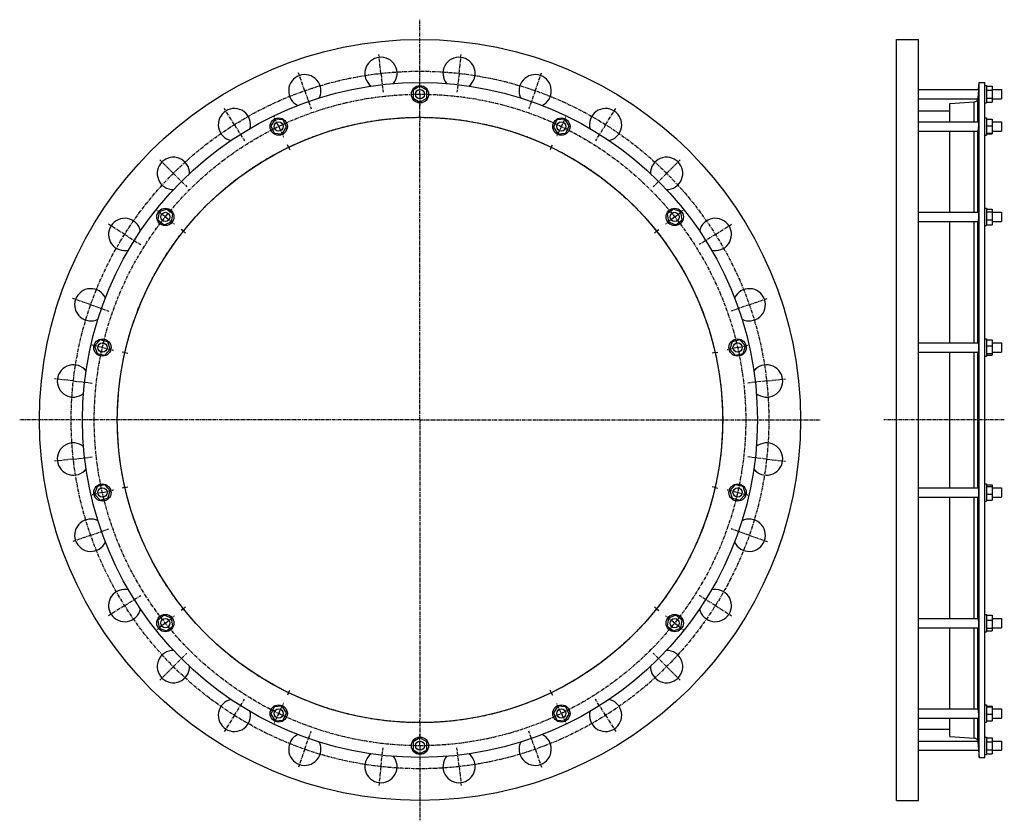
# Model space of a CAD drawing. Header units: millimetres. Extents: x -1485 to 223, y -577 to 812.
import ezdxf

# ---------------------------------------------------------------- set-up
doc = ezdxf.new("R2010")
doc.units = ezdxf.units.MM
doc.header["$LTSCALE"] = 16.335
doc.linetypes.add('CENTER', pattern=[0.6, 0.375, -0.075, 0.075, -0.075])
doc.layers.get('0').update_dxf_attribs({"linetype": 'CONTINUOUS'})
for name, color, linetype in [('AXES', 7, 'CONTINUOUS'), ('DEFAULT_1', 7, 'CENTER'), ('ROUNDS', 7, 'CONTINUOUS')]:
    doc.layers.add(name, color=color, linetype=linetype)

msp = doc.modelspace()

# ---------------------------------------------------------------- linework, layer by layer
at = {"color": 7, "linetype": 'Continuous'}
for p, q in [((35.8, -542.3), (35.8, 777.7)), ((35.8, 777.7), (73.8, 777.7)), ((73.8, -542.3), (73.8, 777.7)), ((179.3, -467.6), (179.3, 703)), ((179.3, 703), (188.8, 703)), ((188.8, -467.6), (188.8, 703)), ((-790.7, 696.5), (-802.7, 689.6)), ((-802.7, 689.6), (-802.7, 675.7)), ((-778.7, 689.6), (-790.7, 696.5)), ((-778.7, 675.7), (-778.7, 689.6)), ((188.8, 697.7), (191.8, 697.7)), ((191.8, 697.7), (191.8, 667.7)), ((191.8, 696.5), (201.8, 696.5)), ((191.8, 689.6), (201.8, 689.6)), ((201.8, 696.5), (201.8, 668.8)), ((-802.7, 675.7), (-790.7, 668.8)), ((-790.7, 668.8), (-778.7, 675.7)), ((128.3, 634.7), (128.3, 666.8)), ((188.8, 667.7), (191.8, 667.7)), ((191.8, 675.7), (201.8, 675.7)), ((191.8, 668.8), (201.8, 668.8)), ((73.8, 653.8), (128.3, 653.8)), ((-1041.8, 639.2), (-1049.6, 627.7)), ((-1028, 638.2), (-1041.8, 639.2)), ((-1022, 625.7), (-1028, 638.2)), ((-553.3, 638.2), (-559.3, 625.7)), ((-539.5, 639.2), (-553.3, 638.2)), ((-531.7, 627.7), (-539.5, 639.2)), ((188.8, 641.7), (191.8, 641.7)), ((191.8, 641.7), (191.8, 611.7)), ((191.8, 639.2), (201.8, 639.2)), ((201.8, 639.2), (201.8, 614.2)), ((-1049.6, 627.7), (-1043.6, 615.3)), ((-1043.6, 615.3), (-1029.8, 614.2)), ((-1029.8, 614.2), (-1022, 625.7)), ((-559.3, 625.7), (-551.5, 614.2)), ((-551.5, 614.2), (-537.7, 615.3)), ((-537.7, 615.3), (-531.7, 627.7)), ((128.3, 477.9), (128.3, 618.7)), ((191.8, 627.7), (201.8, 627.7)), ((191.8, 615.3), (201.8, 615.3)), ((188.8, 611.7), (191.8, 611.7)), ((191.8, 614.2), (201.8, 614.2)), ((-1243.2, 478.6), (-1245.3, 464.9)), ((-1230.3, 483.6), (-1243.2, 478.6)), ((-1219.5, 475), (-1230.3, 483.6)), ((-351, 483.6), (-361.8, 475)), ((-338.1, 478.6), (-351, 483.6)), ((-336, 464.9), (-338.1, 478.6)), ((188.8, 484.9), (191.8, 484.9)), ((191.8, 484.9), (191.8, 454.9)), ((191.8, 483.6), (201.8, 483.6)), ((191.8, 478.6), (201.8, 478.6)), ((201.8, 483.6), (201.8, 456.2)), ((-1245.3, 464.9), (-1234.5, 456.2)), ((-1234.5, 456.2), (-1221.6, 461.3)), ((-1221.6, 461.3), (-1219.5, 475)), ((-361.8, 475), (-359.8, 461.3)), ((-359.8, 461.3), (-346.9, 456.2)), ((-346.9, 456.2), (-336, 464.9)), ((128.3, 251.4), (128.3, 461.9)), ((191.8, 464.9), (201.8, 464.9)), ((188.8, 454.9), (191.8, 454.9)), ((191.8, 456.2), (201.8, 456.2)), ((-1345.6, 256.6), (-1355, 246.5)), ((-1332.1, 253.5), (-1345.6, 256.6)), ((-235.8, 256.6), (-249.3, 253.5)), ((-226.3, 246.5), (-235.8, 256.6)), ((188.8, 258.4), (191.8, 258.4)), ((191.8, 258.4), (191.8, 228.4)), ((191.8, 256.6), (201.8, 256.6)), ((201.8, 256.6), (201.8, 230.1)), ((-1355, 246.5), (-1350.9, 233.2)), ((-1337.4, 230.1), (-1328, 240.3)), ((-1328, 240.3), (-1332.1, 253.5)), ((-249.3, 253.5), (-253.3, 240.3)), ((-253.3, 240.3), (-243.9, 230.1)), ((-230.4, 233.2), (-226.3, 246.5)), ((191.8, 246.5), (201.8, 246.5)), ((-1350.9, 233.2), (-1337.4, 230.1)), ((-243.9, 230.1), (-230.4, 233.2)), ((128.3, -0.1), (128.3, 235.4)), ((188.8, 228.4), (191.8, 228.4)), ((191.8, 233.2), (201.8, 233.2)), ((191.8, 230.1), (201.8, 230.1)), ((-1350.9, 2.1), (-1355, -11.1)), ((-1337.4, 5.2), (-1350.9, 2.1)), ((-1328, -5), (-1337.4, 5.2)), ((-243.9, 5.2), (-253.3, -5)), ((-230.4, 2.1), (-243.9, 5.2)), ((-226.3, -11.1), (-230.4, 2.1)), ((188.8, 6.9), (191.8, 6.9)), ((191.8, 6.9), (191.8, -23.1)), ((191.8, 5.2), (201.8, 5.2)), ((191.8, 2.1), (201.8, 2.1)), ((201.8, 5.2), (201.8, -21.3)), ((-1355, -11.1), (-1345.6, -21.3)), ((-1332.1, -18.2), (-1328, -5)), ((-253.3, -5), (-249.3, -18.2)), ((-235.8, -21.3), (-226.3, -11.1)), ((128.3, -226.6), (128.3, -16.1)), ((191.8, -11.1), (201.8, -11.1)), ((-1345.6, -21.3), (-1332.1, -18.2)), ((-249.3, -18.2), (-235.8, -21.3)), ((188.8, -23.1), (191.8, -23.1)), ((191.8, -21.3), (201.8, -21.3)), ((-1234.5, -220.9), (-1245.3, -229.5)), ((-1221.6, -226), (-1234.5, -220.9)), ((-346.9, -220.9), (-359.8, -226)), ((-336, -229.5), (-346.9, -220.9)), ((188.8, -219.6), (191.8, -219.6)), ((191.8, -219.6), (191.8, -249.6)), ((191.8, -220.9), (201.8, -220.9)), ((201.8, -220.9), (201.8, -248.3)), ((-1245.3, -229.5), (-1243.2, -243.2)), ((-1219.5, -239.7), (-1221.6, -226)), ((-359.8, -226), (-361.8, -239.7)), ((-338.1, -243.2), (-336, -229.5)), ((191.8, -229.5), (201.8, -229.5)), ((-1243.2, -243.2), (-1230.3, -248.3)), ((-1230.3, -248.3), (-1219.5, -239.7)), ((-361.8, -239.7), (-351, -248.3)), ((-351, -248.3), (-338.1, -243.2)), ((128.3, -383.4), (128.3, -242.6)), ((188.8, -249.6), (191.8, -249.6)), ((191.8, -243.2), (201.8, -243.2)), ((191.8, -248.3), (201.8, -248.3)), ((-1043.6, -379.9), (-1049.6, -392.4)), ((-1049.6, -392.4), (-1041.8, -403.9)), ((-1029.8, -378.9), (-1043.6, -379.9)), ((-1022, -390.3), (-1029.8, -378.9)), ((-1028, -402.8), (-1022, -390.3)), ((-551.5, -378.9), (-559.3, -390.3)), ((-559.3, -390.3), (-553.3, -402.8)), ((-537.7, -379.9), (-551.5, -378.9)), ((-539.5, -403.9), (-531.7, -392.4)), ((-531.7, -392.4), (-537.7, -379.9)), ((188.8, -376.4), (191.8, -376.4)), ((191.8, -376.4), (191.8, -406.4)), ((191.8, -378.9), (201.8, -378.9)), ((191.8, -379.9), (201.8, -379.9)), ((191.8, -392.4), (201.8, -392.4)), ((201.8, -378.9), (201.8, -403.9)), ((-1041.8, -403.9), (-1028, -402.8)), ((-553.3, -402.8), (-539.5, -403.9)), ((128.3, -431.4), (128.3, -399.4)), ((188.8, -406.4), (191.8, -406.4)), ((191.8, -403.9), (201.8, -403.9)), ((73.8, -418.4), (128.3, -418.4)), ((-790.7, -433.5), (-802.7, -440.4)), ((-802.7, -440.4), (-802.7, -454.3)), ((-778.7, -440.4), (-790.7, -433.5)), ((-778.7, -454.3), (-778.7, -440.4)), ((188.8, -432.3), (191.8, -432.3)), ((191.8, -432.3), (191.8, -462.3)), ((191.8, -433.5), (201.8, -433.5)), ((191.8, -440.4), (201.8, -440.4)), ((201.8, -433.5), (201.8, -461.2)), ((-802.7, -454.3), (-790.7, -461.2)), ((-790.7, -461.2), (-778.7, -454.3)), ((191.8, -454.3), (201.8, -454.3)), ((179.3, -467.6), (188.8, -467.6)), ((188.8, -462.3), (191.8, -462.3)), ((191.8, -461.2), (201.8, -461.2)), ((35.8, -542.3), (73.8, -542.3))]:
    msp.add_line(p, q, dxfattribs=at)
for centre, radius in [((-790.7, 117.7), 660), ((-790.7, 117.7), 585.3), ((-790.7, 682.7), 15), ((-790.7, 117.7), 525), ((-1035.8, 626.7), 15), ((-545.5, 626.7), 15), ((-1232.4, 469.9), 15), ((-348.9, 469.9), 15), ((-1341.5, 243.4), 15), ((-239.8, 243.4), 15), ((-1341.5, -8.1), 15), ((-239.8, -8.1), 15), ((-1232.4, -234.6), 15), ((-348.9, -234.6), 15), ((-1035.8, -391.4), 15), ((-545.5, -391.4), 15), ((-790.7, -447.3), 15)]:
    msp.add_circle(centre, radius, dxfattribs=at)
at = {"layer": 'AXES', "color": 7, "linetype": 'CENTER'}
for p, q in [((-790.7, 695.7), (-790.7, 812)), ((-858.4, 718.9), (-862.1, 751.7)), ((-722.9, 718.9), (-719.2, 751.7)), ((-990.5, 688.7), (-1001.4, 719.9)), ((-858.4, 718.9), (-854.7, 686.1)), ((-722.9, 718.9), (-726.6, 686.1)), ((-590.9, 688.7), (-580, 719.9)), ((-990.5, 688.7), (-979.6, 657.6)), ((-790.7, 682.7), (-790.7, 695.7)), ((-590.9, 688.7), (-601.8, 657.6)), ((-790.7, 682.7), (-790.7, 669.7)), ((-790.7, 647.7), (-790.7, 669.7)), ((-1112.6, 629.9), (-1130.1, 657.9)), ((-468.8, 629.9), (-451.2, 657.9)), ((-1035.8, 626.7), (-1041.5, 638.4)), ((-790.7, 642.7), (-790.7, 647.7)), ((-790.7, 642.7), (-790.7, 637.7)), ((-790.7, 117.7), (-790.7, 637.7)), ((-545.5, 626.7), (-539.9, 638.4)), ((-1112.6, 629.9), (-1095, 602)), ((-1035.8, 626.7), (-1030.2, 615)), ((-545.5, 626.7), (-551.2, 615)), ((-468.8, 629.9), (-486.4, 602)), ((-1018.5, 590.7), (-1020.6, 595.2)), ((-1018.5, 590.7), (-1016.3, 586.2)), ((-562.9, 590.7), (-565.1, 586.2)), ((-562.9, 590.7), (-560.7, 595.2)), ((-1218.5, 545.5), (-1241.8, 568.8)), ((-362.9, 545.5), (-339.5, 568.8)), ((-1218.5, 545.5), (-1195.1, 522.1)), ((-362.9, 545.5), (-386.2, 522.1)), ((-1232.4, 469.9), (-1242.6, 478)), ((-1232.4, 469.9), (-1222.2, 461.8)), ((-348.9, 469.9), (-359.1, 461.8)), ((-348.9, 469.9), (-338.8, 478)), ((-1302.9, 439.5), (-1330.9, 457.1)), ((-1201.1, 445), (-1205, 448.1)), ((-1201.1, 445), (-1197.2, 441.9)), ((-380.2, 445), (-384.1, 441.9)), ((-380.2, 445), (-376.3, 448.1)), ((-278.4, 439.5), (-250.5, 457.1)), ((-1302.9, 439.5), (-1275, 422)), ((-278.4, 439.5), (-306.3, 422)), ((-1361.7, 317.5), (-1392.9, 328.4)), ((-219.6, 317.5), (-188.5, 328.4)), ((-1361.7, 317.5), (-1330.6, 306.6)), ((-219.6, 317.5), (-250.8, 306.6)), ((-1341.5, 243.4), (-1354.2, 246.3)), ((-1341.5, 243.4), (-1328.8, 240.5)), ((-239.8, 243.4), (-252.5, 240.5)), ((-239.8, 243.4), (-227.2, 246.3)), ((-1302.5, 234.5), (-1307.4, 235.6)), ((-1302.5, 234.5), (-1297.6, 233.4)), ((-278.8, 234.5), (-283.7, 233.4)), ((-278.8, 234.5), (-274, 235.6)), ((-1391.9, 185.4), (-1424.7, 189.1)), ((-189.5, 185.4), (-156.7, 189.1)), ((-1391.9, 185.4), (-1359.1, 181.7)), ((-189.5, 185.4), (-222.3, 181.7)), ((-790.7, 117.7), (-1485, 117.7)), ((-790.7, 117.7), (-790.7, -402.3)), ((-790.7, 117.7), (-96.3, 117.7)), ((222.8, 117.7), (13.6, 117.7)), ((-1391.9, 49.9), (-1359.1, 53.6)), ((-189.5, 49.9), (-222.3, 53.6)), ((-1391.9, 49.9), (-1424.7, 46.2)), ((-189.5, 49.9), (-156.7, 46.2)), ((-1302.5, 0.8), (-1307.4, -0.3)), ((-1302.5, 0.8), (-1297.6, 2)), ((-278.8, 0.8), (-283.7, 2)), ((-278.8, 0.8), (-274, -0.3)), ((-1341.5, -8.1), (-1354.2, -11)), ((-1341.5, -8.1), (-1328.8, -5.2)), ((-239.8, -8.1), (-252.5, -5.2)), ((-239.8, -8.1), (-227.2, -11)), ((-1361.7, -82.2), (-1392.9, -93.1)), ((-1361.7, -82.2), (-1330.6, -71.3)), ((-219.6, -82.2), (-250.8, -71.3)), ((-219.6, -82.2), (-188.5, -93.1)), ((-1302.9, -204.2), (-1275, -186.7)), ((-278.4, -204.2), (-306.3, -186.7)), ((-1302.9, -204.2), (-1330.9, -221.8)), ((-278.4, -204.2), (-250.5, -221.8)), ((-1201.1, -209.7), (-1205, -212.8)), ((-1201.1, -209.7), (-1197.2, -206.6)), ((-380.2, -209.7), (-384.1, -206.6)), ((-380.2, -209.7), (-376.3, -212.8)), ((-1232.4, -234.6), (-1242.6, -242.7)), ((-1232.4, -234.6), (-1222.2, -226.5)), ((-348.9, -234.6), (-359.1, -226.5)), ((-348.9, -234.6), (-338.8, -242.7)), ((-1218.5, -310.1), (-1195.1, -286.8)), ((-362.9, -310.1), (-386.2, -286.8)), ((-1218.5, -310.1), (-1241.8, -333.5)), ((-362.9, -310.1), (-339.5, -333.5)), ((-1018.5, -355.3), (-1020.6, -359.8)), ((-1018.5, -355.3), (-1016.3, -350.8)), ((-562.9, -355.3), (-565.1, -350.8)), ((-562.9, -355.3), (-560.7, -359.8)), ((-1112.6, -394.6), (-1095, -366.7)), ((-468.8, -394.6), (-486.4, -366.7)), ((-1035.8, -391.4), (-1041.5, -403.1)), ((-1035.8, -391.4), (-1030.2, -379.7)), ((-545.5, -391.4), (-551.2, -379.7)), ((-545.5, -391.4), (-539.9, -403.1)), ((-1112.6, -394.6), (-1130.1, -422.5)), ((-790.7, -407.3), (-790.7, -402.3)), ((-790.7, -407.3), (-790.7, -434.3)), ((-468.8, -394.6), (-451.2, -422.5)), ((-990.5, -453.4), (-979.6, -422.2)), ((-590.9, -453.4), (-601.8, -422.2)), ((-790.7, -447.3), (-790.7, -434.3)), ((-990.5, -453.4), (-1001.4, -484.5)), ((-858.4, -483.5), (-854.7, -450.7)), ((-790.7, -447.3), (-790.7, -576.7)), ((-722.9, -483.5), (-726.6, -450.7)), ((-590.9, -453.4), (-580, -484.5)), ((-858.4, -483.5), (-862.1, -516.3)), ((-722.9, -483.5), (-719.2, -516.3))]:
    msp.add_line(p, q, dxfattribs=at)
at = {"layer": 'AXES', "color": 7, "linetype": 'Continuous'}
for p, q in [((178.2, 690.7), (179.3, 703)), ((73.8, 690.7), (178.2, 690.7)), ((177.6, 684.1), (176.8, 675.1)), ((178.2, 690.7), (177.5, 682.7)), ((177.9, 687.5), (177.9, 686.9)), ((201.8, 690.7), (217.8, 690.7)), ((217.8, 690.7), (217.8, 674.7)), ((73.8, 674.7), (176.7, 674.7)), ((177.2, 679.7), (177.2, 679)), ((201.8, 674.7), (217.8, 674.7)), ((73.8, 634.7), (178.1, 634.7)), ((201.8, 634.7), (217.8, 634.7)), ((217.8, 634.7), (217.8, 618.7)), ((73.8, 618.7), (176.8, 618.7)), ((201.8, 618.7), (217.8, 618.7)), ((73.8, 477.9), (177.9, 477.9)), ((73.8, 461.9), (177, 461.9)), ((201.8, 477.9), (217.8, 477.9)), ((201.8, 461.9), (217.8, 461.9)), ((217.8, 477.9), (217.8, 461.9)), ((73.8, 251.4), (177.6, 251.4)), ((201.8, 251.4), (217.8, 251.4)), ((217.8, 251.4), (217.8, 235.4)), ((73.8, 235.4), (177.3, 235.4)), ((201.8, 235.4), (217.8, 235.4)), ((73.8, -0.1), (177.3, -0.1)), ((73.8, -16.1), (177.6, -16.1)), ((201.8, -0.1), (217.8, -0.1)), ((201.8, -16.1), (217.8, -16.1)), ((217.8, -0.1), (217.8, -16.1)), ((73.8, -226.6), (177, -226.6)), ((201.8, -226.6), (217.8, -226.6)), ((217.8, -226.6), (217.8, -242.6)), ((73.8, -242.6), (177.9, -242.6)), ((201.8, -242.6), (217.8, -242.6)), ((73.8, -383.4), (176.8, -383.4)), ((201.8, -383.4), (217.8, -383.4)), ((217.8, -383.4), (217.8, -399.4)), ((73.8, -399.4), (178.1, -399.4)), ((201.8, -399.4), (217.8, -399.4)), ((73.8, -439.3), (176.7, -439.3)), ((176.8, -439.8), (177.5, -447.3)), ((201.8, -439.3), (217.8, -439.3)), ((217.8, -439.3), (217.8, -455.3)), ((73.8, -455.3), (178.2, -455.3)), ((177.4, -446.6), (178.2, -455.3)), ((178, -453.3), (178.1, -453.7)), ((178.2, -455), (179.3, -467.6)), ((201.8, -455.3), (217.8, -455.3))]:
    msp.add_line(p, q, dxfattribs=at)
at = {"layer": 'AXES', "color": 9, "linetype": 'Continuous'}
for p, q in [((176.8, 634.7), (176.8, 675.1)), ((176.8, 477.9), (176.8, 618.7)), ((176.8, 251.4), (176.8, 461.9)), ((176.8, -0.1), (176.8, 235.4)), ((176.8, -226.6), (176.8, -16.1)), ((176.8, -383.4), (176.8, -242.6)), ((176.8, -439.8), (176.8, -399.4))]:
    msp.add_line(p, q, dxfattribs=at)
at = {"layer": 'AXES', "color": 7, "linetype": 'Continuous'}
for points in [[(177, 677.7), (176.8, 675.4), (176.8, 675.1)], [(177, -442.4), (177.2, -443.7), (177.2, -444.4)], [(178.1, -453.7), (178.1, -454.5), (178.2, -454.8), (178.2, -455)]]:
    msp.add_lwpolyline(points, dxfattribs=at)
at = {"layer": 'AXES', "color": 7, "linetype": 'CENTER'}
for radius in [605, 565, 525]:
    msp.add_circle((-790.7, 117.7), radius, dxfattribs=at)
at = {"layer": 'AXES', "color": 7, "linetype": 'Continuous'}
for centre in [(-790.7, 682.7), (-1035.8, 626.7), (-545.5, 626.7), (-1232.4, 469.9), (-348.9, 469.9), (-1341.5, 243.4), (-239.8, 243.4), (-1341.5, -8.1), (-239.8, -8.1), (-1232.4, -234.6), (-348.9, -234.6), (-1035.8, -391.4), (-545.5, -391.4), (-790.7, -447.3)]:
    msp.add_circle(centre, 8, dxfattribs=at)
for centre, radius, start, end in [((-858.4, 718.9), 28, 320.6156, 232.1627), ((-722.9, 718.9), 28, 307.8231, 219.374), ((-990.5, 688.7), 28, 333.4198, 244.9665), ((-590.9, 688.7), 28, 295.0177, 206.5728), ((170.5, 675.7), 6.36, 273.4574, 350.7844), ((170.7, 675.7), 6.17, 350.6525, 354.7858), ((-1112.6, 629.9), 28, 346.2356, 257.8981), ((-468.8, 629.9), 28, 282.0896, 193.7592), ((-1218.5, 545.5), 28, 359.0631, 270.8184), ((-362.9, 545.5), 28, 269.1725, 180.9335), ((-1302.9, 439.5), 28, 11.902, 283.7271), ((-278.4, 439.5), 28, 256.2663, 168.0955), ((-1361.7, 317.5), 28, 24.7524, 296.6243), ((-219.6, 317.5), 28, 243.3711, 155.2456), ((-1391.9, 185.4), 28, 37.614, 309.5099), ((-189.5, 185.4), 28, 230.487, 142.3836), ((-1391.9, 49.9), 28, 50.487, 322.3836), ((-189.5, 49.9), 28, 217.614, 129.5099), ((-1361.7, -82.2), 28, 63.3711, 335.2456), ((-219.6, -82.2), 28, 204.7524, 116.6243), ((-1302.9, -204.2), 28, 76.2663, 348.0955), ((-278.4, -204.2), 28, 191.902, 103.7271), ((-1218.5, -310.1), 28, 89.1725, 0.9335), ((-362.9, -310.1), 28, 179.0631, 90.8184), ((-1112.6, -394.6), 28, 102.0896, 13.7592), ((-468.8, -394.6), 28, 166.2356, 77.8981), ((-990.5, -453.4), 28, 115.0177, 26.5728), ((-590.9, -453.4), 28, 153.4198, 64.9665), ((170.5, -440.4), 6.36, 9.2156, 86.5426), ((170.6, -440.3), 6.18, 5.2163, 9.3454), ((-858.4, -483.5), 28, 127.8231, 39.374), ((-722.9, -483.5), 28, 140.6156, 52.1627)]:
    msp.add_arc(centre, radius, start, end, dxfattribs=at)
for points, knots in [([(178.1, 634.7), (178.1, 634.7), (178.1, 634.7), (178.2, 634.7), (178.2, 634.6), (178.2, 634.6), (178.2, 634.5), (178.2, 634.4), (178.2, 634.3), (178.2, 634.1), (178.2, 633.7), (178.2, 633.1), (178.2, 632.5), (178.1, 631.8), (178.1, 630.9), (178, 630.1), (178, 629.1), (177.9, 628.1), (177.8, 626.8), (177.7, 625.2), (177.5, 623.9), (177.5, 623.2)], [0, 0, 0, 0, 0.002104, 0.003974, 0.006482, 0.009648, 0.013481, 0.023156, 0.035494, 0.050462, 0.088054, 0.135359, 0.191627, 0.255956, 0.327312, 0.404549, 0.486432, 0.571653, 0.658858, 0.833701, 1, 1, 1, 1]), ([(177.5, 623.2), (177.5, 622.9), (177.4, 622.3), (177.3, 621.4), (177.2, 620.6), (177.1, 620.1), (177.1, 619.7), (177, 619.4), (177, 619.2), (176.9, 619), (176.9, 618.9), (176.9, 618.8), (176.9, 618.7), (176.8, 618.7), (176.8, 618.7), (176.8, 618.7)], [0, 0, 0, 0, 0.212922, 0.406975, 0.578391, 0.723827, 0.785893, 0.840442, 0.887211, 0.925981, 0.956583, 0.978927, 0.993074, 0.997268, 1, 1, 1, 1]), ([(177.5, 463.7), (177.4, 463.4), (177.4, 463), (177.3, 462.5), (177.2, 462.2), (177.2, 462.1), (177.1, 462.1), (177.1, 462), (177.1, 462), (177.1, 461.9), (177, 461.9)], [0, 0, 0, 0, 0.413519, 0.720556, 0.831781, 0.876618, 0.914293, 0.944936, 0.968864, 1, 1, 1, 1]), ([(177.9, 477.9), (177.9, 477.9), (178, 477.9), (178, 477.9), (178, 477.9), (178, 477.8), (178, 477.8), (178.1, 477.7), (178.1, 477.5), (178.1, 477.3), (178.1, 477.1), (178.2, 476.8), (178.2, 476.3), (178.2, 475.6), (178.2, 474.7), (178.2, 473.7), (178.2, 472.5), (178.1, 471.4), (178, 469.7), (177.9, 467.8), (177.8, 465.9), (177.6, 464.6), (177.5, 464), (177.5, 463.7)], [0, 0, 0, 0, 0.001535, 0.003429, 0.005916, 0.0091, 0.013026, 0.017717, 0.029416, 0.044201, 0.062019, 0.082785, 0.106386, 0.161545, 0.226223, 0.298892, 0.377822, 0.461129, 0.546827, 0.71725, 0.87312, 0.940989, 1, 1, 1, 1]), ([(177.6, 251.4), (177.7, 251.4), (177.7, 251.4), (177.7, 251.4), (177.7, 251.3), (177.8, 251.3), (177.8, 251.2), (177.8, 251), (177.9, 250.8), (177.9, 250.6), (178, 250.2), (178, 249.8), (178.1, 249.2), (178.1, 248.2), (178.2, 247), (178.2, 245.7), (178.2, 243.8), (178.1, 241.9), (178.1, 240), (178, 238.8), (177.9, 237.7), (177.8, 236.9), (177.7, 236.4), (177.6, 236.1), (177.6, 235.8), (177.5, 235.7), (177.5, 235.6)], [0, 0, 0, 0, 0.002054, 0.004559, 0.007792, 0.011881, 0.016885, 0.022829, 0.037563, 0.056064, 0.078229, 0.103904, 0.132897, 0.199896, 0.277079, 0.361915, 0.451596, 0.633496, 0.719687, 0.798875, 0.868486, 0.926298, 0.950205, 0.970534, 0.987157, 1, 1, 1, 1]), ([(177.5, 235.6), (177.5, 235.6), (177.4, 235.5), (177.4, 235.4), (177.4, 235.4), (177.3, 235.4)], [0, 0, 0, 0, 0.363292, 0.644342, 1, 1, 1, 1]), ([(177.3, -0.1), (177.4, -0.1), (177.4, -0.1), (177.4, -0.2), (177.5, -0.2), (177.5, -0.3)], [0, 0, 0, 0, 0.355658, 0.636708, 1, 1, 1, 1]), ([(177.5, -0.3), (177.5, -0.3), (177.6, -0.5), (177.6, -0.7), (177.7, -1), (177.8, -1.6), (177.9, -2.4), (178, -3.5), (178.1, -4.7), (178.1, -6.6), (178.2, -8.5), (178.2, -10.4), (178.2, -11.7), (178.1, -12.9), (178.1, -13.8), (178, -14.5), (178, -14.9), (177.9, -15.2), (177.9, -15.5), (177.8, -15.7), (177.8, -15.8), (177.8, -15.9), (177.7, -16), (177.7, -16), (177.7, -16.1), (177.7, -16.1), (177.6, -16.1)], [0, 0, 0, 0, 0.012843, 0.029466, 0.049795, 0.073702, 0.131514, 0.201125, 0.280313, 0.366504, 0.548405, 0.638086, 0.722922, 0.800104, 0.867103, 0.896096, 0.921771, 0.943936, 0.962437, 0.977171, 0.983115, 0.988119, 0.992208, 0.995441, 0.997946, 1, 1, 1, 1]), ([(177, -226.6), (177.1, -226.6), (177.1, -226.6), (177.1, -226.7), (177.1, -226.7), (177.2, -226.8), (177.2, -226.9), (177.3, -227.2), (177.4, -227.7), (177.4, -228.1), (177.5, -228.4)], [0, 0, 0, 0, 0.031136, 0.055064, 0.085707, 0.123382, 0.168219, 0.279444, 0.586481, 1, 1, 1, 1]), ([(177.5, -228.4), (177.5, -228.6), (177.6, -229.2), (177.8, -230.6), (177.9, -232.5), (178, -234.4), (178.1, -236), (178.2, -237.2), (178.2, -238.3), (178.2, -239.4), (178.2, -240.3), (178.2, -241), (178.2, -241.5), (178.1, -241.8), (178.1, -242), (178.1, -242.2), (178.1, -242.4), (178, -242.5), (178, -242.5), (178, -242.6), (178, -242.6), (178, -242.6), (177.9, -242.6), (177.9, -242.6)], [0, 0, 0, 0, 0.059011, 0.12688, 0.28275, 0.453173, 0.538871, 0.622178, 0.701108, 0.773778, 0.838455, 0.893615, 0.917215, 0.937981, 0.955799, 0.970585, 0.982283, 0.986974, 0.9909, 0.994084, 0.996571, 0.998465, 1, 1, 1, 1]), ([(176.8, -383.4), (176.8, -383.4), (176.8, -383.4), (176.9, -383.4), (176.9, -383.5), (176.9, -383.6), (176.9, -383.7), (177, -383.9), (177, -384.1), (177.1, -384.3), (177.1, -384.7), (177.2, -385.3), (177.3, -386.1), (177.4, -387), (177.5, -387.6), (177.5, -387.9)], [0, 0, 0, 0, 0.002732, 0.006926, 0.021073, 0.043417, 0.074019, 0.112789, 0.159558, 0.214107, 0.276173, 0.421609, 0.593025, 0.787078, 1, 1, 1, 1]), ([(177.5, -387.9), (177.5, -388.5), (177.7, -389.9), (177.8, -391.5), (177.9, -392.8), (178, -393.8), (178, -394.7), (178.1, -395.6), (178.1, -396.4), (178.2, -397.2), (178.2, -397.8), (178.2, -398.3), (178.2, -398.7), (178.2, -399), (178.2, -399.1), (178.2, -399.2), (178.2, -399.3), (178.2, -399.3), (178.2, -399.3), (178.1, -399.4), (178.1, -399.4), (178.1, -399.4)], [0, 0, 0, 0, 0.166299, 0.341142, 0.428347, 0.513568, 0.595451, 0.672688, 0.744045, 0.808373, 0.864641, 0.911946, 0.949539, 0.964506, 0.976844, 0.986519, 0.990352, 0.993518, 0.996026, 0.997896, 1, 1, 1, 1])]:
    msp.add_open_spline(points, degree=3, knots=knots, dxfattribs=at)
at = {"layer": 'DEFAULT_1', "color": 7, "linetype": 'CENTER'}
for p, q in [((-790.7, 682.7), (-790.7, 702.7)), ((-790.7, 682.7), (-790.7, 662.7)), ((-1035.8, 626.7), (-1044.5, 644.7)), ((-545.5, 626.7), (-536.9, 644.7)), ((-1035.8, 626.7), (-1027.1, 608.7)), ((-545.5, 626.7), (-554.2, 608.7)), ((-1232.4, 469.9), (-1248, 482.4)), ((-348.9, 469.9), (-333.3, 482.4)), ((-1232.4, 469.9), (-1216.8, 457.5)), ((-348.9, 469.9), (-364.6, 457.5)), ((-1341.5, 243.4), (-1361, 247.8)), ((-1341.5, 243.4), (-1322, 238.9)), ((-239.8, 243.4), (-259.3, 238.9)), ((-239.8, 243.4), (-220.3, 247.8)), ((-1341.5, -8.1), (-1361, -12.5)), ((-1341.5, -8.1), (-1322, -3.6)), ((-239.8, -8.1), (-259.3, -3.6)), ((-239.8, -8.1), (-220.3, -12.5)), ((-1232.4, -234.6), (-1248, -247.1)), ((-1232.4, -234.6), (-1216.8, -222.1)), ((-348.9, -234.6), (-364.6, -222.1)), ((-348.9, -234.6), (-333.3, -247.1)), ((-1035.8, -391.4), (-1027.1, -373.4)), ((-545.5, -391.4), (-554.2, -373.4)), ((-1035.8, -391.4), (-1044.5, -409.4)), ((-545.5, -391.4), (-536.9, -409.4)), ((-790.7, -447.3), (-790.7, -427.3)), ((-790.7, -447.3), (-790.7, -467.3))]:
    msp.add_line(p, q, dxfattribs=at)
msp.add_circle((-790.7, 117.7), 565, dxfattribs=at)
at = {"layer": 'ROUNDS', "color": 7, "linetype": 'Continuous'}
for p, q in [((128.3, 666.8), (170.8, 669.3)), ((128.3, -431.4), (170.8, -434))]:
    msp.add_line(p, q, dxfattribs=at)
at = {"layer": 'ROUNDS', "color": 9, "linetype": 'Continuous'}
for p, q in [((170.8, 634.7), (170.8, 669.3)), ((170.8, 477.9), (170.8, 618.7)), ((170.8, 251.4), (170.8, 461.9)), ((170.8, -0.1), (170.8, 235.4)), ((170.8, -226.6), (170.8, -16.1)), ((170.8, -383.4), (170.8, -242.6)), ((170.8, -434), (170.8, -399.4))]:
    msp.add_line(p, q, dxfattribs=at)

doc.saveas('drawing.dxf')
